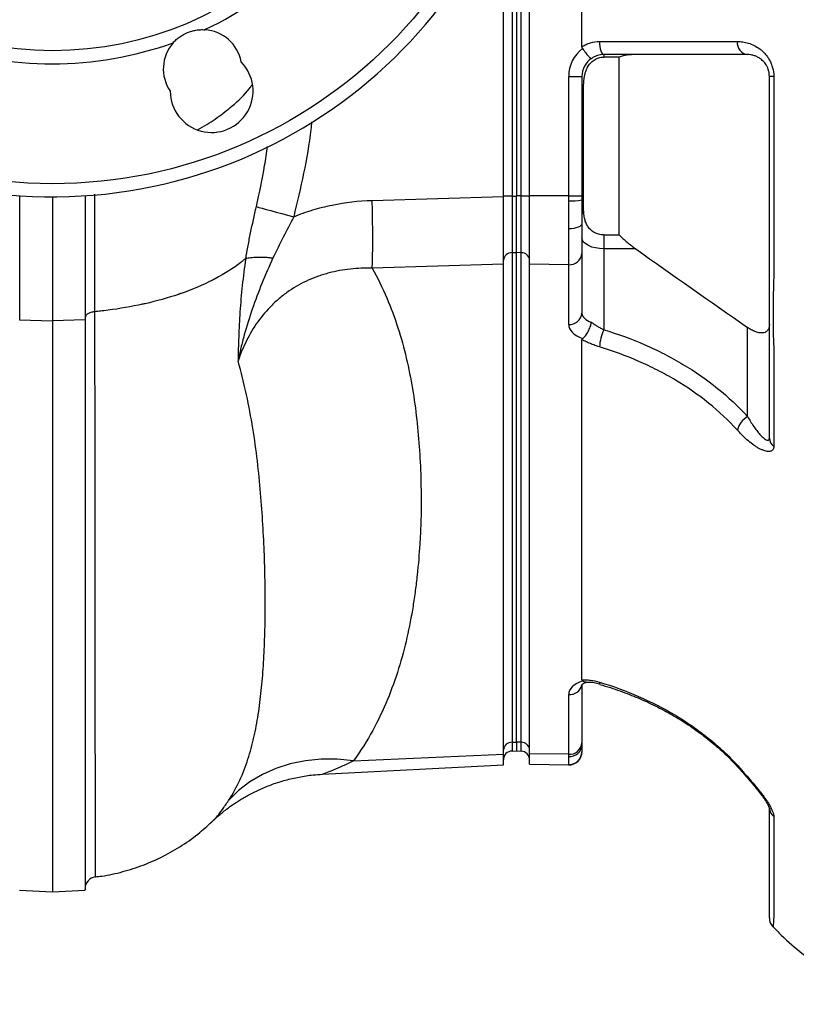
# Model space of a CAD drawing. Header units: millimetres. Extents: x 646 to 9630, y 5452 to 8430.
# Tile 2 of 12: x 1469 to 2360, y 5452 to 6581. Entities that reach past the tile are written whole.
import ezdxf

# ---------------------------------------------------------------- set-up
doc = ezdxf.new("R2010")
doc.units = ezdxf.units.MM
doc.header["$LTSCALE"] = 5

msp = doc.modelspace()

# ---------------------------------------------------------------- linework, layer by layer
at = {"color": 7, "linetype": 'Continuous', "lineweight": 25}
for p, q in [((2114.3, 6550.4), (2114.3, 7330.9)), ((2054.3, 6379.2), (2054.3, 6811.6)), ((2039.3, 6759.4), (2039.3, 6379.2)), ((2024.3, 6378.7), (2024.3, 6720.2)), ((2139.3, 6541.3), (2139.3, 6538.4)), ((2157, 6538.4), (2139.3, 6538.4)), ((2157, 6334.5), (2157, 6538.4)), ((2099.1, 6516.3), (2114.3, 6516.3)), ((2099.1, 6379.2), (2099.1, 6516.3)), ((2114.3, 6516.3), (2114.3, 6379.2)), ((2334.4, 6516.3), (2329.3, 6516.3)), ((2334.4, 6516.3), (2334.4, 6286)), ((2116.3, 6363.3), (2116.3, 6506.1)), ((1469.3, 6379.4), (1469.3, 6237)), ((1506.8, 6378.2), (1506.8, 6236)), ((1544.3, 6379.4), (1544.3, 6237)), ((1873.6, 6374.1), (2024.3, 6378.7)), ((2034.2, 6379.1), (2024.3, 6379.1)), ((2024.3, 6300.8), (2024.3, 6378.7)), ((2034.2, 6379.1), (2039.3, 6379.1)), ((2039.3, 6379.1), (2039.3, 6379.2)), ((2044.7, 6379.2), (2039.3, 6379.2)), ((2044.7, 6379.2), (2054.3, 6379.2)), ((2044.7, 6314.1), (2044.7, 6379.2)), ((2099.1, 6379.2), (2054.3, 6379.2)), ((2054.3, 6301), (2054.3, 6379.2)), ((2099.1, 6373.6), (2099.1, 6379.2)), ((2099.1, 6379.2), (2114.3, 6379.2)), ((2099.1, 6341.5), (2099.1, 6373.6)), ((2114.3, 6379.2), (2114.3, 6374.5)), ((2114.3, 6374.5), (2114.3, 6347.7)), ((2114.3, 6347.7), (2114.3, 6313.3)), ((2099.1, 6300.3), (2099.1, 6341.5)), ((2139.3, 6334.5), (2157, 6334.5)), ((2139.3, 6334.5), (2139.3, 6318.5)), ((2034.2, 6314.2), (2039.3, 6314.3)), ((2034.2, 6314.2), (2034.2, 5752.7)), ((2039.3, 6314.3), (2039.3, 6314.2)), ((2044.7, 6314.1), (2039.3, 6314.2)), ((2039.3, 5752.8), (2039.3, 6314.2)), ((2044.7, 5752.6), (2044.7, 6314.1)), ((2114.3, 6313.3), (2114.3, 6244.8)), ((2139.3, 6318.5), (2139.3, 6225.8)), ((2176, 6318.5), (2139.3, 6318.5)), ((2024.3, 6300.8), (1873.6, 6296.3)), ((2024.3, 5739.1), (2024.3, 6300.8)), ((2099.1, 6300.3), (2054.3, 6301)), ((2054.3, 5739.5), (2054.3, 6301)), ((2099.1, 6231.8), (2099.1, 6300.3)), ((1469.3, 6237), (1506.8, 6236)), ((1544.3, 6237), (1506.8, 6236)), ((2304.3, 6126.3), (2304.3, 6228.4)), ((2114.3, 5824.3), (2114.3, 6214.5)), ((2334.4, 6206.9), (2334.4, 6091.7)), ((2114.3, 5818.4), (2114.3, 5751.9)), ((2135, 5819.6), (2135, 5819.6)), ((2135, 5819.6), (2135, 5819.6)), ((2099.1, 5738.9), (2099.1, 5807.4)), ((2034.2, 5752.7), (2039.3, 5752.8)), ((2044.7, 5752.6), (2039.3, 5752.8)), ((2039.3, 5752.8), (2039.3, 5742.7)), ((2114.3, 5751.9), (2114.3, 5749.7)), ((2114.3, 5749.7), (2114.3, 5742)), ((1852.2, 5731.3), (2024.3, 5739.1)), ((2024.3, 5726.9), (2024.3, 5739.1)), ((2034.2, 5742.6), (2039.3, 5742.7)), ((2039.3, 5742.7), (2044.7, 5742.5)), ((2099.1, 5738.9), (2054.3, 5739.5)), ((2054.3, 5727.5), (2054.3, 5739.5)), ((2099.1, 5736.2), (2099.1, 5738.9)), ((2099.1, 5727.1), (2099.1, 5736.2)), ((2114.3, 5742), (2114.3, 5741.7)), ((1816.9, 5716.1), (2024.3, 5726.9)), ((2054.3, 5727.5), (2099.1, 5726.7)), ((2334.4, 5667.3), (2334.4, 5552.2)), ((1469.3, 5583), (1506.8, 5581)), ((1506.8, 5581), (1544.3, 5583))]:
    msp.add_line(p, q, dxfattribs=at)
at = {"color": 8, "linetype": 'Continuous', "lineweight": 25}
for p, q in [((2044.7, 6379.2), (2044.7, 6776)), ((2034.2, 6744.9), (2034.2, 6379.1)), ((2034.2, 5752.7), (2034.2, 5742.6)), ((2044.7, 5742.5), (2044.7, 5752.6)), ((2099.1, 5726.7), (2099.1, 5727.1))]:
    msp.add_line(p, q, dxfattribs=at)
at = {"color": 7, "linetype": 'Continuous', "lineweight": 25, "flags": 128}
for points in [[(2134.4, 6556.3), (2134.5, 6553.3), (2134.8, 6550.5), (2135.2, 6547.9), (2135.9, 6545.7), (2136.6, 6543.8), (2137.5, 6542.4), (2138.4, 6541.6), (2139.3, 6541.3)], [(1873.6, 6296.3), (1873.9, 6302.8), (1874.2, 6310.6), (1874.3, 6319.4), (1874.3, 6329.2), (1874.3, 6339.7), (1874.2, 6350.9), (1873.9, 6362.4), (1873.6, 6374.1)], [(1740.9, 6366.9), (1743.8, 6366.1), (1747.6, 6365), (1752.2, 6363.7), (1757.5, 6362.3), (1763.5, 6360.6), (1769.9, 6358.9), (1776.7, 6357.1), (1783.7, 6355.3)], [(2114.3, 6347.7), (2114.1, 6346.5), (2113.2, 6345.3), (2111.8, 6344.2), (2109.9, 6343.2), (2107.5, 6342.5), (2104.9, 6341.9), (2102.1, 6341.6), (2099.1, 6341.5)], [(2139.3, 6318.5), (2134.5, 6318.8), (2129.8, 6319.5), (2125.5, 6320.6), (2121.7, 6322.2), (2118.6, 6324.1), (2116.3, 6326.2), (2114.8, 6328.6), (2114.3, 6331)], [(1723.2, 6303), (1723.2, 6303), (1723.2, 6303), (1723.2, 6303), (1723.1, 6303)], [(1852.2, 5731.3), (1833.5, 5733.1), (1815, 5733.1), (1797.1, 5731.3), (1779.7, 5727.8), (1763.3, 5722.6), (1747.8, 5715.7), (1733.5, 5707.2), (1720.5, 5697.2), (1708.9, 5685.8)]]:
    msp.add_lwpolyline(points, dxfattribs=at)
at = {"color": 8, "linetype": 'Continuous', "lineweight": 25, "flags": 128}
for points in [[(1555.3, 6381.1), (1555.3, 6350.7), (1555.3, 6305.7), (1555.3, 6246.4)], [(2292.6, 5726.3), (2292.8, 5725), (2293.3, 5724.2)]]:
    msp.add_lwpolyline(points, dxfattribs=at)
at = {"color": 7, "linetype": 'Continuous', "lineweight": 25}
for radius in [547.5, 395]:
    msp.add_circle((1506.8, 6940.7), radius, dxfattribs=at)
for centre, radius, start, end in [((1506.8, 6940.7), 562.5, 4.673, 355.327), ((1506.8, 6940.7), 410, 295.2502, 334.7498), ((1679.1, 6524.9), 45, 10.2533, 86.577), ((1506.8, 6940.7), 410, 250.2502, 289.7498), ((1679.1, 6524.9), 45, 138.423, 214.7467), ((2306.2, 6554.8), 13.7, 173.9607, 262.2967), ((2139.1, 6516.3), 40, 127.0557, 180), ((1689.6, 6499.5), 47.5, 180.2907, 44.7093), ((2139.3, 6516.3), 25, 124.6624, 180), ((2120.4, 6501.7), 6.01, 132.1771, 177.2068), ((2102.9, 6437.2), 63.6, 266.5353, 280.3339), ((2123.6, 6357.6), 9.27, 141.9498, 178.8711), ((2033.7, 6304.8), 9.38, 87.0889, 175.6889), ((2045, 6304.7), 9.35, 4.2201, 92.0086), ((2100.2, 6314.4), 14.1, 265.2909, 355.5074), ((2100.2, 6245.9), 14.1, 265.2909, 355.5074), ((2200.6, 6200), 66.5, 157.156, 174.7776), ((2317, 6104.4), 25.2, 120.1452, 165.589), ((2341.7, 6101.7), 12.3, 181.0632, 233.7597), ((2033.7, 5743.3), 9.38, 87.0889, 175.6889), ((2045, 5743.3), 9.35, 4.2201, 92.0086), ((2100.2, 5753), 14.1, 265.2909, 355.5074), ((2100.1, 5750.5), 14.3, 266.0811, 356.5796), ((2034.3, 5732.6), 10, 91, 180), ((2044.3, 5732.5), 10, 0, 88), ((2099.4, 5742.1), 15, 268.8703, 359.8634), ((2099.3, 5741.7), 15, 269, 360), ((2341.7, 5677.3), 12.3, 181.0632, 233.7597), ((1557.8, 5584.8), 13.5, 96.998, 179.1804), ((2344.3, 5551.2), 15, 179.9946, 223.4045)]:
    msp.add_arc(centre, radius, start, end, dxfattribs=at)
at = {"color": 8, "linetype": 'Continuous', "lineweight": 25}
for centre, radius, start, end in [((2100.2, 5821.8), 14.4, 265.7519, 346.7551), ((2136.5, 5821.1), 2.14, 164.721, 224.7117)]:
    msp.add_arc(centre, radius, start, end, dxfattribs=at)
at = {"color": 7, "linetype": 'Continuous', "lineweight": 25}
for centre, major_axis, ratio, start_param, end_param in [((2139.3, 6244.2), (25, -0.8), 0.49961, 3.157699, 4.123523), ((2139.1, 6231.2), (40, -0.8), 0.499848, 3.151666, 4.075719), ((2139.1, 5806.8), (40, -0.8), 0.499848, 2.227613, 3.151666)]:
    msp.add_ellipse(centre, major_axis=major_axis, ratio=ratio, start_param=start_param, end_param=end_param, dxfattribs=at)
for points, knots in [([(1645.4, 6554.8), (1646.5, 6556.1), (1647.7, 6557.3), (1650.2, 6559.5), (1651.6, 6560.6), (1655.7, 6563.5), (1658.7, 6565.2), (1663.4, 6567.1), (1665, 6567.7), (1668.3, 6568.6), (1669.9, 6569), (1673.3, 6569.6), (1674.9, 6569.8), (1678.3, 6569.9), (1680, 6569.9), (1681.7, 6569.8)], [0, 0, 0, 0, 0.125, 0.125, 0.25, 0.25, 0.5, 0.5, 0.625, 0.625, 0.75, 0.75, 0.875, 0.875, 1, 1, 1, 1]), ([(2114.3, 6550.4), (2115.9, 6551.4), (2117.5, 6552.2), (2120.7, 6553.7), (2122.4, 6554.3), (2127.5, 6555.8), (2130.9, 6556.3), (2134.4, 6556.3)], [0, 0, 0, 0, 0.25, 0.25, 0.5, 0.5, 1, 1, 1, 1]), ([(2134.4, 6556.3), (2149.9, 6556.3), (2164.8, 6556.3), (2193.7, 6556.3), (2207.6, 6556.3), (2227.6, 6556.3), (2234.2, 6556.3), (2243.8, 6556.3), (2247, 6556.3), (2253.2, 6556.3), (2256.2, 6556.3), (2265.2, 6556.3), (2271.1, 6556.3), (2282.2, 6556.3), (2287.5, 6556.3), (2292.6, 6556.3)], [0, 0, 0, 0, 0.25, 0.25, 0.5, 0.5, 0.625, 0.625, 0.6875, 0.6875, 0.75, 0.75, 0.875, 0.875, 1, 1, 1, 1]), ([(2292.6, 6556.3), (2293.6, 6556.3), (2294.7, 6556.2), (2296.7, 6556.1), (2297.8, 6555.9), (2301, 6555.5), (2303.1, 6555), (2307.5, 6553.7), (2309.7, 6552.8), (2314, 6550.7), (2316.1, 6549.4), (2319.3, 6547), (2320.3, 6546.2), (2322.4, 6544.3), (2323.3, 6543.4), (2325.2, 6541.3), (2326.1, 6540.1), (2327.9, 6537.7), (2328.7, 6536.4), (2330.2, 6533.7), (2330.9, 6532.3), (2332.1, 6529.4), (2332.6, 6527.8), (2333.9, 6523), (2334.4, 6519.7), (2334.4, 6516.3)], [0, 0, 0, 0, 0.0625, 0.0625, 0.125, 0.125, 0.25, 0.25, 0.375, 0.375, 0.5, 0.5, 0.5625, 0.5625, 0.625, 0.625, 0.6875, 0.6875, 0.75, 0.75, 0.8125, 0.8125, 0.875, 0.875, 1, 1, 1, 1]), ([(2115, 6548.2), (2115.6, 6547.4), (2116.1, 6546.6), (2117.3, 6545), (2117.8, 6544.2), (2119, 6542.8), (2119.5, 6542.1), (2120.5, 6540.8), (2121.1, 6540.2), (2122, 6539.2), (2122.4, 6538.7), (2123.2, 6537.9), (2123.6, 6537.6), (2124.2, 6537.1), (2124.5, 6536.9), (2124.8, 6536.8), (2124.9, 6536.8), (2125, 6536.8), (2125.1, 6536.8), (2125.1, 6536.8)], [0, 0, 0, 0, 0.125, 0.125, 0.25, 0.25, 0.375, 0.375, 0.5, 0.5, 0.625, 0.625, 0.75, 0.75, 0.875, 0.875, 0.9375, 0.9375, 1, 1, 1, 1]), ([(2116.3, 6506.1), (2116.3, 6509.6), (2116.6, 6513.1), (2117.6, 6518.4), (2118, 6520.1), (2119.2, 6523.5), (2119.9, 6525.2), (2121.7, 6528.4), (2122.7, 6530), (2125.2, 6532.7), (2126.7, 6534), (2129.9, 6536.1), (2131.6, 6536.9), (2134.5, 6537.8), (2135.4, 6538), (2137.4, 6538.3), (2138.4, 6538.4), (2139.3, 6538.4)], [0, 0, 0, 0, 0.25, 0.25, 0.375, 0.375, 0.5, 0.5, 0.625, 0.625, 0.75, 0.75, 0.875, 0.875, 0.9375, 0.9375, 1, 1, 1, 1]), ([(2139.3, 6541.3), (2136.9, 6541.3), (2134.4, 6540.9), (2130.8, 6539.8), (2129.6, 6539.3), (2127.3, 6538.2), (2126.2, 6537.6), (2125.1, 6536.8)], [0, 0, 0, 0, 0.5, 0.5, 0.75, 0.75, 1, 1, 1, 1]), ([(2304.3, 6541.3), (2293.7, 6541.3), (2282.1, 6541.3), (2266.5, 6541.3), (2263.3, 6541.3), (2256.9, 6541.3), (2253.6, 6541.3), (2243.6, 6541.3), (2236.7, 6541.3), (2215.8, 6541.3), (2201.2, 6541.3), (2171.1, 6541.3), (2155.5, 6541.3), (2139.3, 6541.3)], [0, 0, 0, 0, 0.25, 0.25, 0.3125, 0.3125, 0.375, 0.375, 0.5, 0.5, 0.75, 0.75, 1, 1, 1, 1]), ([(2176, 6541.3), (2172.7, 6541.3), (2169.4, 6541), (2163.1, 6540.1), (2160, 6539.4), (2157, 6538.4)], [0, 0, 0, 0, 0.5, 0.5, 1, 1, 1, 1]), ([(2329.3, 6516.3), (2329.3, 6517.6), (2329.2, 6518.8), (2328.9, 6521.3), (2328.6, 6522.5), (2327.9, 6524.7), (2327.5, 6525.8), (2326.6, 6527.7), (2326.1, 6528.7), (2324.5, 6531.2), (2323.4, 6532.6), (2321.6, 6534.4), (2320.9, 6535), (2319.7, 6536), (2319.1, 6536.5), (2317.3, 6537.7), (2316, 6538.4), (2313.6, 6539.5), (2312.4, 6540), (2310, 6540.6), (2308.8, 6540.9), (2306.6, 6541.2), (2305.5, 6541.3), (2304.3, 6541.3)], [0, 0, 0, 0, 0.0625, 0.0625, 0.125, 0.125, 0.1875, 0.1875, 0.25, 0.25, 0.375, 0.375, 0.4375, 0.4375, 0.5, 0.5, 0.625, 0.625, 0.75, 0.75, 0.875, 0.875, 1, 1, 1, 1]), ([(2329.3, 6101.4), (2329.3, 6124.2), (2329.3, 6158.3), (2329.3, 6195.3), (2329.3, 6209.5), (2329.3, 6213.8), (2329.3, 6215.2), (2329.3, 6218.1), (2329.3, 6219.6), (2329.3, 6223), (2329.3, 6224.8), (2329.3, 6228.6), (2329.3, 6230.7), (2329.3, 6234.9), (2329.3, 6237.1), (2329.3, 6241.8), (2329.3, 6244.2), (2329.3, 6251.6), (2329.3, 6256.8), (2329.3, 6264.9), (2329.3, 6267.7), (2329.3, 6273.3), (2329.3, 6276.1), (2329.3, 6280.3), (2329.3, 6281.7), (2329.3, 6284.5), (2329.3, 6285.9), (2329.3, 6290.2), (2329.3, 6298.6), (2329.3, 6329.7), (2329.3, 6403.2), (2329.3, 6471), (2329.3, 6516.3)], [0, 0, 0, 0, 0.25, 0.375, 0.40625, 0.40625, 0.421875, 0.421875, 0.4375, 0.4375, 0.453125, 0.453125, 0.46875, 0.46875, 0.484375, 0.484375, 0.5, 0.5, 0.53125, 0.53125, 0.546875, 0.546875, 0.5625, 0.5625, 0.570313, 0.570313, 0.578125, 0.578125, 0.59375, 0.625, 0.75, 1, 1, 1, 1]), ([(1673.2, 6455), (1674.2, 6455.5), (1682.5, 6459.7), (1696, 6468.7), (1715.4, 6483.8), (1728.8, 6496.4), (1734.8, 6505.1), (1735.8, 6506.4)], [0, 0, 0, 0, 0.036523, 0.308341, 0.567995, 0.933518, 1, 1, 1, 1]), ([(1783.7, 6355.3), (1787.2, 6356.8), (1790.9, 6358.2), (1798.2, 6360.8), (1801.8, 6362), (1812.9, 6365.3), (1820.3, 6367.2), (1842.8, 6371.9), (1858.1, 6373.6), (1873.6, 6374.1)], [0, 0, 0, 0, 0.125, 0.125, 0.25, 0.25, 0.5, 0.5, 1, 1, 1, 1]), ([(2034.2, 6379.1), (2034.2, 6378.7), (2034.2, 6378.3), (2034.2, 6377.5), (2034.2, 6376.2), (2034.2, 6375), (2034.2, 6372.6), (2034.2, 6371), (2034.2, 6366.1), (2034.2, 6362.9), (2034.2, 6358.2), (2034.2, 6356.7), (2034.2, 6353.6), (2034.2, 6352), (2034.2, 6347.5), (2034.2, 6344.5), (2034.2, 6338.9), (2034.2, 6336.2), (2034.2, 6331), (2034.2, 6328.5), (2034.2, 6323.9), (2034.2, 6321.7), (2034.2, 6317.7), (2034.2, 6315.8), (2034.2, 6314.2)], [0, 0, 0, 0, 0.015625, 0.015625, 0.03125, 0.0625, 0.0625, 0.125, 0.125, 0.25, 0.25, 0.3125, 0.3125, 0.375, 0.375, 0.5, 0.5, 0.625, 0.625, 0.75, 0.75, 0.875, 0.875, 1, 1, 1, 1]), ([(1728.7, 6307.5), (1728.9, 6308.7), (1729.1, 6309.9), (1729.5, 6312.3), (1730.2, 6316), (1730.9, 6319.7), (1732.3, 6327.1), (1733.2, 6332), (1736.3, 6346.8), (1738.5, 6356.8), (1740.9, 6366.9)], [0, 0, 0, 0, 0.0625, 0.0625, 0.125, 0.25, 0.25, 0.5, 0.5, 1, 1, 1, 1]), ([(2039.3, 6326), (2039.3, 6330.7), (2039.3, 6336), (2039.3, 6347.4), (2039.3, 6353.6), (2039.3, 6359.9)], [2.8774746, 2.8774746, 2.8774746, 2.8774746, 3.1415926, 3.1415926, 3.4057107, 3.4057107, 3.4057107, 3.4057107]), ([(2139.3, 6334.5), (2137.4, 6334.5), (2135.4, 6334.8), (2132.6, 6335.5), (2131.7, 6335.8), (2130, 6336.6), (2129.1, 6337), (2127.5, 6337.9), (2126.7, 6338.4), (2125.3, 6339.5), (2124.6, 6340.1), (2123.4, 6341.3), (2122.8, 6341.9), (2121.7, 6343.3), (2121.2, 6344), (2119.9, 6346.1), (2119.2, 6347.5), (2118, 6350.6), (2117.6, 6352.2), (2116.6, 6356.9), (2116.3, 6360.1), (2116.3, 6363.3)], [0, 0, 0, 0, 0.125, 0.125, 0.1875, 0.1875, 0.25, 0.25, 0.3125, 0.3125, 0.375, 0.375, 0.4375, 0.4375, 0.5, 0.5, 0.625, 0.625, 0.75, 0.75, 1, 1, 1, 1]), ([(1783.7, 6355.3), (1779.6, 6347.4), (1775.6, 6339.6), (1767.6, 6323.9), (1763.7, 6316), (1759.9, 6308.1)], [0, 0, 0, 0, 0.5, 0.5, 1, 1, 1, 1]), ([(2157, 6334.5), (2160, 6331.5), (2163.1, 6328.7), (2169.4, 6323.4), (2172.7, 6320.9), (2176, 6318.5)], [0, 0, 0, 0, 0.5, 0.5, 1, 1, 1, 1]), ([(1759.9, 6308.1), (1755.4, 6298.3), (1751.2, 6288.6), (1743.3, 6269.1), (1739.6, 6259.3), (1732.8, 6239.6), (1729.7, 6229.8), (1725.6, 6214.9), (1724.3, 6209.9), (1722.5, 6202.5), (1722, 6200), (1720.9, 6195), (1720.4, 6192.5), (1719.9, 6190)], [0, 0, 0, 0, 0.25, 0.25, 0.5, 0.5, 0.75, 0.75, 0.875, 0.875, 0.9375, 0.9375, 1, 1, 1, 1]), ([(1728.8, 6307.5), (1727.1, 6296.9), (1725.8, 6286.5), (1723.6, 6266.1), (1722.7, 6256.1), (1721.7, 6241.4), (1721.4, 6236.6), (1720.9, 6227), (1720.7, 6222.3), (1720.4, 6212.9), (1720.2, 6208.3), (1720.1, 6201.4), (1720, 6199.1), (1720, 6195.7), (1719.9, 6194.5), (1719.9, 6192.3), (1719.9, 6191.1), (1719.9, 6190)], [0, 0, 0, 0, 0.25, 0.25, 0.5, 0.5, 0.625, 0.625, 0.75, 0.75, 0.875, 0.875, 0.9375, 0.9375, 0.96875, 0.96875, 1, 1, 1, 1]), ([(1725.8, 6305.1), (1725.3, 6304.7), (1724.8, 6304.3), (1723.9, 6303.6), (1723.6, 6303.3), (1723.2, 6303)], [0.27361474, 0.27361474, 0.27361474, 0.27361474, 0.275, 0.275, 0.27602419, 0.27602419, 0.27602419, 0.27602419]), ([(1728.8, 6307.5), (1730.4, 6308), (1732.3, 6308.3), (1735.6, 6308.7), (1736.8, 6308.8), (1739.2, 6309), (1740.5, 6309.1), (1744.5, 6309.1), (1747.4, 6309.1), (1751.9, 6308.9), (1753.5, 6308.7), (1756.7, 6308.5), (1758.3, 6308.3), (1759.9, 6308.1)], [0, 0, 0, 0, 0.25, 0.25, 0.375, 0.375, 0.5, 0.5, 0.75, 0.75, 0.875, 0.875, 1, 1, 1, 1]), ([(1873.6, 6296.3), (1865.2, 6296.5), (1856.9, 6296.2), (1840.4, 6294.5), (1832.3, 6293), (1822.2, 6290.3), (1820.1, 6289.8), (1816.1, 6288.5), (1814.1, 6287.9), (1808.1, 6285.8), (1804.2, 6284.2), (1792.7, 6279), (1785.4, 6275), (1774.9, 6267.8), (1771.5, 6265.2), (1764.9, 6259.8), (1761.8, 6257), (1752.8, 6248), (1747.4, 6241.7), (1737.7, 6228.1), (1733.4, 6220.9), (1725.8, 6205.7), (1722.6, 6198), (1719.9, 6190)], [0, 0, 0, 0, 0.125, 0.125, 0.25, 0.25, 0.28125, 0.28125, 0.3125, 0.3125, 0.375, 0.375, 0.5, 0.5, 0.5625, 0.5625, 0.625, 0.625, 0.75, 0.75, 0.875, 0.875, 1, 1, 1, 1]), ([(1873.6, 6296.3), (1879.9, 6285.1), (1885.5, 6273.8), (1895.2, 6251), (1899.5, 6239.6), (1906.9, 6216.5), (1910.1, 6204.9), (1915.6, 6181.6), (1917.9, 6169.9), (1921.9, 6146.4), (1923.5, 6134.6), (1926.2, 6110.9), (1927.2, 6099.1), (1928.8, 6075.4), (1929.3, 6063.5), (1929.7, 6045.7), (1929.8, 6039.8), (1929.9, 6027.9), (1929.9, 6021.9), (1929.7, 6010.1), (1929.5, 6004.1), (1929, 5992.2), (1928.7, 5986.2), (1927.6, 5968.4), (1926.6, 5956.4), (1924.7, 5938.5), (1924, 5932.6), (1922.4, 5920.6), (1921.5, 5914.6), (1918.6, 5896.7), (1916.3, 5884.7), (1910.9, 5860.9), (1907.7, 5849), (1900.3, 5825.3), (1896.1, 5813.4), (1886.3, 5789.8), (1880.7, 5778.1), (1867.9, 5754.6), (1860.6, 5742.9), (1852.2, 5731.3)], [0, 0, 0, 0, 0.0625, 0.0625, 0.125, 0.125, 0.1875, 0.1875, 0.25, 0.25, 0.3125, 0.3125, 0.375, 0.375, 0.4375, 0.4375, 0.46875, 0.46875, 0.5, 0.5, 0.53125, 0.53125, 0.5625, 0.5625, 0.625, 0.625, 0.65625, 0.65625, 0.6875, 0.6875, 0.75, 0.75, 0.8125, 0.8125, 0.875, 0.875, 0.9375, 0.9375, 1, 1, 1, 1]), ([(1692.9, 6283.9), (1692.8, 6283.8), (1692.6, 6283.7), (1692.2, 6283.5), (1692, 6283.4), (1691.8, 6283.2)], [0.2996651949, 0.2996651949, 0.2996651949, 0.2996651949, 0.3, 0.3, 0.300480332, 0.300480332, 0.300480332, 0.300480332]), ([(2334.4, 6286), (2334.3, 6285), (2334.3, 6284), (2334.2, 6282), (2334.2, 6281), (2334.1, 6278.1), (2334.1, 6276.1), (2333.9, 6270.2), (2333.8, 6266.4), (2333.6, 6254.9), (2333.6, 6247.6), (2333.6, 6237.3), (2333.6, 6234), (2333.6, 6227.6), (2333.7, 6224.6), (2333.8, 6219), (2333.9, 6216.3), (2334.1, 6212.5), (2334.1, 6211.3), (2334.2, 6209.6), (2334.2, 6209), (2334.3, 6207.9), (2334.3, 6207.4), (2334.4, 6206.9)], [0, 0, 0, 0, 0.03125, 0.03125, 0.0625, 0.0625, 0.125, 0.125, 0.25, 0.25, 0.5, 0.5, 0.625, 0.625, 0.75, 0.75, 0.875, 0.875, 0.9375, 0.9375, 0.96875, 0.96875, 1, 1, 1, 1]), ([(1653.2, 6266.9), (1653.2, 6266.9), (1653.2, 6266.9), (1653, 6266.8), (1652.8, 6266.8), (1652.7, 6266.7)], [0.3249324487, 0.3249324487, 0.3249324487, 0.3249324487, 0.325, 0.325, 0.3252473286, 0.3252473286, 0.3252473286, 0.3252473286]), ([(1613.4, 6255.6), (1611.9, 6255.3), (1610.4, 6255), (1607.8, 6254.4), (1606.8, 6254.2), (1605.7, 6254)], [0.347514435, 0.347514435, 0.347514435, 0.347514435, 0.35, 0.35, 0.351721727, 0.351721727, 0.351721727, 0.351721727]), ([(1555.3, 6246.4), (1553.8, 6246.2), (1552.3, 6246), (1549.6, 6245.1), (1548.4, 6244.6), (1546.5, 6243.3), (1545.7, 6242.6), (1544.6, 6241), (1544.3, 6240.2), (1544.3, 6239.4)], [0, 0, 0, 0, 0.25, 0.25, 0.5, 0.5, 0.75, 0.75, 1, 1, 1, 1]), ([(1565.6, 6247.5), (1564.6, 6247.4), (1563.6, 6247.3), (1560.1, 6246.9), (1557.7, 6246.6), (1555.3, 6246.4)], [0.373386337, 0.373386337, 0.373386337, 0.373386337, 0.375, 0.375, 0.378907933, 0.378907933, 0.378907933, 0.378907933]), ([(1506.8, 6236), (1506.8, 6223.3), (1506.8, 6197.8), (1506.8, 6148.3), (1506.8, 6088.4), (1506.8, 6019.7), (1506.8, 5954.7), (1506.8, 5901.7), (1506.8, 5859.5), (1506.8, 5826.5), (1506.8, 5795.3), (1506.8, 5765.7), (1506.8, 5738), (1506.8, 5712.4), (1506.8, 5689), (1506.8, 5667.9), (1506.8, 5649.2), (1506.8, 5632.7), (1506.8, 5618.5), (1506.8, 5606.4), (1506.8, 5596.5), (1506.8, 5588.9), (1506.8, 5583.8), (1506.8, 5581.2), (1506.8, 5581.3), (1506.8, 5581.3)], [0, 0, 0, 0, 0.032186, 0.064396, 0.128799, 0.193466, 0.258965, 0.324749, 0.364525, 0.404301, 0.444334, 0.484366, 0.525266, 0.566167, 0.607386, 0.648605, 0.688697, 0.728789, 0.769149, 0.80951, 0.850715, 0.89192, 0.933418, 0.974915, 1, 1, 1, 1]), ([(1544.3, 6237), (1544.3, 6224.3), (1544.3, 6199), (1544.3, 6149.1), (1544.3, 6088.8), (1544.3, 6020), (1544.3, 5955.2), (1544.3, 5894.9), (1544.3, 5839.4), (1544.3, 5788.9), (1544.3, 5743.4), (1544.3, 5703.2), (1544.3, 5668.6), (1544.3, 5639.8), (1544.3, 5616.6), (1544.3, 5599.2), (1544.3, 5588), (1544.3, 5582.8), (1544.3, 5583.5), (1544.3, 5583.7)], [0, 0, 0, 0, 0.03225, 0.064495, 0.129617, 0.194876, 0.260133, 0.325251, 0.389885, 0.454737, 0.519659, 0.584501, 0.649128, 0.714244, 0.779574, 0.844977, 0.910306, 0.975421, 1, 1, 1, 1]), ([(2115, 6215.6), (2115.6, 6216), (2116.1, 6216.5), (2117.3, 6217.6), (2117.8, 6218.2), (2119, 6219.6), (2119.5, 6220.3), (2120.5, 6221.9), (2121.1, 6222.8), (2122, 6224.5), (2122.4, 6225.4), (2123.2, 6227.2), (2123.6, 6228.1), (2124.2, 6229.9), (2124.5, 6230.8), (2124.8, 6232.1), (2124.9, 6232.6), (2125, 6233.4), (2125.1, 6233.8), (2125.1, 6234.3)], [0, 0, 0, 0, 0.125, 0.125, 0.25, 0.25, 0.375, 0.375, 0.5, 0.5, 0.625, 0.625, 0.75, 0.75, 0.875, 0.875, 0.9375, 0.9375, 1, 1, 1, 1]), ([(2125.1, 6234.3), (2126.2, 6233.5), (2127.3, 6232.7), (2129.6, 6231.2), (2130.8, 6230.4), (2133.2, 6229), (2134.4, 6228.3), (2136.9, 6227), (2138.1, 6226.4), (2139.3, 6225.8)], [0, 0, 0, 0, 0.25, 0.25, 0.5, 0.5, 0.75, 0.75, 1, 1, 1, 1]), ([(2139.3, 6225.8), (2155.5, 6220.9), (2171.2, 6215.2), (2193.9, 6205.3), (2201.4, 6201.8), (2216, 6194.2), (2223.2, 6190.2), (2244.3, 6177.7), (2257.5, 6168.5), (2282.2, 6148.6), (2293.7, 6137.9), (2304.3, 6126.3)], [0, 0, 0, 0, 0.25, 0.25, 0.375, 0.375, 0.5, 0.5, 0.75, 0.75, 1, 1, 1, 1]), ([(2329.3, 6231.8), (2329.3, 6231.1), (2329.3, 6230.4), (2329.1, 6229.1), (2329, 6228.5), (2328.5, 6226.7), (2327.9, 6225.6), (2326.8, 6224.4), (2326.4, 6224), (2325.5, 6223.3), (2325, 6223), (2323.5, 6222.3), (2322.3, 6222.1), (2319.8, 6222), (2318.4, 6222.1), (2316.4, 6222.5), (2315.7, 6222.7), (2314.3, 6223.2), (2313.5, 6223.4), (2311.4, 6224.3), (2310, 6224.9), (2307.1, 6226.5), (2305.7, 6227.4), (2304.3, 6228.4)], [0, 0, 0, 0, 0.0625, 0.0625, 0.125, 0.125, 0.25, 0.25, 0.3125, 0.3125, 0.375, 0.375, 0.5, 0.5, 0.625, 0.625, 0.6875, 0.6875, 0.75, 0.75, 0.875, 0.875, 1, 1, 1, 1]), ([(2134.4, 6206), (2132.7, 6206.6), (2130.9, 6207.2), (2127.4, 6208.4), (2125.7, 6209.1), (2122.3, 6210.5), (2120.7, 6211.2), (2117.4, 6212.8), (2115.9, 6213.6), (2114.3, 6214.5)], [0, 0, 0, 0, 0.25, 0.25, 0.5, 0.5, 0.75, 0.75, 1, 1, 1, 1]), ([(2292.6, 6110.7), (2282.4, 6121.8), (2271.4, 6132.1), (2247.7, 6151.2), (2235.1, 6159.9), (2215, 6171.9), (2208, 6175.7), (2194, 6182.9), (2186.8, 6186.3), (2164.9, 6195.9), (2149.9, 6201.4), (2134.4, 6206)], [0, 0, 0, 0, 0.25, 0.25, 0.5, 0.5, 0.625, 0.625, 0.75, 0.75, 1, 1, 1, 1]), ([(1708.9, 5685.8), (1714, 5693.4), (1718.2, 5701.2), (1725.4, 5717), (1728.5, 5725), (1733.8, 5741.4), (1736.1, 5749.8), (1740, 5766.9), (1741.6, 5775.6), (1744.4, 5793.5), (1745.5, 5802.7), (1747.5, 5821.3), (1748.2, 5830.9), (1749.5, 5850.3), (1750, 5860.3), (1750.7, 5880.6), (1750.9, 5890.9), (1751, 5906.7), (1751, 5912.1), (1751, 5922.9), (1750.9, 5928.4), (1750.7, 5944.9), (1750.4, 5956.1), (1749.6, 5979), (1749, 5990.6), (1747.6, 6014.2), (1746.8, 6026.2), (1743.7, 6062.7), (1740.8, 6087.6), (1734.7, 6125.5), (1732.3, 6138.3), (1726.8, 6164), (1723.6, 6177), (1719.9, 6190)], [0, 0, 0, 0, 0.0625, 0.0625, 0.125, 0.125, 0.1875, 0.1875, 0.25, 0.25, 0.3125, 0.3125, 0.375, 0.375, 0.4375, 0.4375, 0.5, 0.5, 0.53125, 0.53125, 0.5625, 0.5625, 0.625, 0.625, 0.6875, 0.6875, 0.75, 0.75, 0.875, 0.875, 0.9375, 0.9375, 1, 1, 1, 1]), ([(2304.3, 6126.3), (2305.5, 6124.3), (2306.6, 6122.3), (2308.8, 6118.6), (2310, 6116.8), (2312.4, 6113.3), (2313.6, 6111.6), (2316, 6108.5), (2317.2, 6107), (2319.7, 6104.2), (2320.9, 6103), (2322.7, 6101.5), (2323.3, 6101), (2324.5, 6100.2), (2325, 6099.9), (2326.1, 6099.3), (2326.6, 6099.2), (2327.5, 6099), (2327.9, 6099), (2328.4, 6099.2), (2328.6, 6099.3), (2328.8, 6099.5), (2329, 6099.7), (2329.2, 6100.3), (2329.3, 6100.8), (2329.3, 6101.4)], [0, 0, 0, 0, 0.125, 0.125, 0.25, 0.25, 0.375, 0.375, 0.5, 0.5, 0.625, 0.625, 0.6875, 0.6875, 0.75, 0.75, 0.8125, 0.8125, 0.875, 0.875, 0.90625, 0.90625, 0.9375, 0.9375, 1, 1, 1, 1]), ([(2334.4, 6091.7), (2334.4, 6090.9), (2334.3, 6090.1), (2333.8, 6088.8), (2333.5, 6088.2), (2332.6, 6087.3), (2332.1, 6086.9), (2330.9, 6086.4), (2330.2, 6086.2), (2327.9, 6086), (2326.1, 6086.3), (2323.3, 6087.1), (2322.3, 6087.4), (2320.3, 6088.3), (2319.2, 6088.8), (2317.1, 6089.8), (2316.1, 6090.4), (2313.9, 6091.7), (2312.8, 6092.4), (2309.5, 6094.7), (2307.4, 6096.4), (2303.1, 6100), (2300.9, 6102), (2297.8, 6105.1), (2296.7, 6106.2), (2294.7, 6108.4), (2293.6, 6109.5), (2292.6, 6110.7)], [0, 0, 0, 0, 0.0625, 0.0625, 0.125, 0.125, 0.1875, 0.1875, 0.25, 0.25, 0.375, 0.375, 0.4375, 0.4375, 0.5, 0.5, 0.5625, 0.5625, 0.625, 0.625, 0.75, 0.75, 0.875, 0.875, 0.9375, 0.9375, 1, 1, 1, 1]), ([(2113.9, 5818.4), (2113.9, 5818.4), (2113.9, 5818.4), (2115.2, 5819.6), (2117.3, 5820.8), (2119.1, 5821.5), (2119.7, 5821.7)], [0, 0, 0, 0, 0.215264, 0.537479, 0.861131, 1, 1, 1, 1]), ([(2114.3, 5824.3), (2115.9, 5824.4), (2117.5, 5824.4), (2120.7, 5824.3), (2122.4, 5824.1), (2127.5, 5823.5), (2130.9, 5822.7), (2134.4, 5821.6)], [0, 0, 0, 0, 0.25, 0.25, 0.5, 0.5, 1, 1, 1, 1]), ([(2115, 5823.1), (2116, 5822.5), (2117.4, 5821.6), (2118.7, 5821.9), (2119.1, 5821.9)], [0, 0, 0, 0, 0.6997295, 1, 1, 1, 1]), ([(2119.1, 5821.7), (2120.2, 5821.7), (2122.9, 5821.9), (2128.2, 5821.3), (2132.5, 5820.3), (2134.8, 5819.6), (2135, 5819.5)], [0, 0, 0, 0, 0.257157, 0.605664, 0.961777, 1, 1, 1, 1]), ([(2134.4, 5821.6), (2149.9, 5817), (2164.8, 5811.5), (2193.7, 5798.9), (2207.6, 5791.9), (2227.6, 5780), (2234.2, 5775.8), (2243.8, 5769.1), (2247, 5766.9), (2253.2, 5762.3), (2256.2, 5759.9), (2265.2, 5752.7), (2271.1, 5747.6), (2282.2, 5737.3), (2287.5, 5731.9), (2292.6, 5726.3)], [0, 0, 0, 0, 0.25, 0.25, 0.5, 0.5, 0.625, 0.625, 0.6875, 0.6875, 0.75, 0.75, 0.875, 0.875, 1, 1, 1, 1]), ([(2134.8, 5819), (2138.9, 5817.8), (2150.4, 5814.4), (2168.4, 5807.8), (2188.9, 5799.3), (2208.3, 5789.6), (2227.4, 5778.6), (2245.6, 5766.6), (2262.8, 5753.3), (2278.9, 5739.4), (2288.4, 5729.2), (2293.4, 5724.3), (2293.4, 5724.2)], [0, 0, 0, 0, 0.066199, 0.186882, 0.298131, 0.415673, 0.529821, 0.649421, 0.767556, 0.883768, 0.99983, 1, 1, 1, 1]), ([(2292.6, 5726.3), (2293.6, 5725.2), (2294.7, 5724), (2296.7, 5721.6), (2297.8, 5720.4), (2301, 5716.8), (2303.1, 5714.3), (2307.5, 5709.3), (2309.7, 5706.8), (2314, 5701.6), (2316.1, 5699), (2319.3, 5695.1), (2320.3, 5693.8), (2322.4, 5691.1), (2323.3, 5689.8), (2325.2, 5687.1), (2326.1, 5685.8), (2327.9, 5683.2), (2328.7, 5681.9), (2330.2, 5679.3), (2330.9, 5678.1), (2332.1, 5675.6), (2332.6, 5674.5), (2333.9, 5671), (2334.4, 5669), (2334.4, 5667.3)], [0, 0, 0, 0, 0.0625, 0.0625, 0.125, 0.125, 0.25, 0.25, 0.375, 0.375, 0.5, 0.5, 0.5625, 0.5625, 0.625, 0.625, 0.6875, 0.6875, 0.75, 0.75, 0.8125, 0.8125, 0.875, 0.875, 1, 1, 1, 1]), ([(1691.8, 5663.2), (1692.5, 5663.9), (1693.9, 5665.2), (1697.2, 5668.2), (1701.5, 5671.9), (1706.9, 5676.2), (1713.8, 5681.2), (1722.6, 5686.9), (1733.3, 5693.1), (1745.8, 5699.2), (1759.6, 5704.8), (1774.4, 5709.5), (1789.9, 5713), (1804.2, 5715.3), (1813.2, 5715.7), (1816.9, 5715.9)], [0, 0, 0, 0, 0.046416, 0.095289, 0.144353, 0.197147, 0.257711, 0.329724, 0.414545, 0.509089, 0.609195, 0.712827, 0.818898, 0.926521, 1, 1, 1, 1]), ([(2293.3, 5724.2), (2294.5, 5722.8), (2298, 5719.1), (2303.6, 5712.5), (2309.9, 5705.2), (2315.5, 5698.4), (2320.2, 5692.3), (2324, 5687), (2326.7, 5682.7), (2328.4, 5679.3), (2329.2, 5677.3), (2329.4, 5676.4), (2329.4, 5676.6), (2329.4, 5676.6)], [0, 0, 0, 0, 0.0876101, 0.242952, 0.3866342, 0.513381, 0.6243576, 0.7219083, 0.8056262, 0.8771719, 0.9401378, 0.9958704, 1, 1, 1, 1]), ([(2329.3, 5551.5), (2329.3, 5551.4), (2329.3, 5551.3), (2329.3, 5553.8), (2329.3, 5559.5), (2329.3, 5576), (2329.3, 5614.3), (2329.3, 5650.7), (2329.3, 5677)], [0, 0, 0, 0, 0.02478, 0.075457, 0.137502, 0.201318, 0.422171, 1, 1, 1, 1]), ([(1556.1, 5598.4), (1558.6, 5598.7), (1569.2, 5599.7), (1587.7, 5604), (1611.4, 5611.5), (1634.3, 5621.7), (1656, 5634.2), (1675.3, 5648), (1686.5, 5658.5), (1691.7, 5663.3)], [0, 0, 0, 0, 0.048468, 0.208801, 0.371291, 0.535038, 0.699072, 0.862441, 1, 1, 1, 1]), ([(2333.7, 5541.1), (2336.7, 5537.9), (2347.3, 5526.6), (2368.6, 5508.6), (2394.8, 5489.8), (2421.2, 5474.5), (2446.7, 5462.2), (2464.9, 5455.6), (2474.3, 5452.2)], [0, 0, 0, 0, 0.079356, 0.276968, 0.495748, 0.653709, 0.821657, 1, 1, 1, 1])]:
    msp.add_open_spline(points, degree=3, knots=knots, dxfattribs=at)
for points in [[(2115, 6548.2), (2114.5, 6548.8), (2114.3, 6549.6), (2114.3, 6550.4)], [(2039.3, 6369.4), (2039.3, 6372.6), (2039.3, 6375.9), (2039.3, 6379.1)], [(2039.3, 6359.9), (2039.3, 6363), (2039.3, 6366.2), (2039.3, 6369.4)], [(2039.3, 6319.7), (2039.3, 6321.7), (2039.3, 6323.8), (2039.3, 6326)], [(2039.3, 6314.3), (2039.3, 6315.9), (2039.3, 6317.7), (2039.3, 6319.7)], [(2176, 6318.5), (2218.6, 6288.3), (2261.4, 6258.3), (2304.3, 6228.4)], [(1723.1, 6303), (1714.5, 6296.3), (1704.5, 6289.9), (1693.4, 6284.1)], [(1725.9, 6305.2), (1725.9, 6305.2), (1725.9, 6305.1), (1725.8, 6305.1)], [(1728.7, 6307.5), (1727.8, 6306.7), (1726.8, 6305.9), (1725.9, 6305.2)], [(1728.8, 6307.5), (1728.7, 6307.5), (1728.7, 6307.5), (1728.7, 6307.5)], [(1690.6, 6282.7), (1679.5, 6277), (1667.3, 6271.8), (1654.4, 6267.3)], [(1691.1, 6282.9), (1691, 6282.8), (1690.8, 6282.8), (1690.6, 6282.7)], [(1691.8, 6283.2), (1691.5, 6283.1), (1691.3, 6283), (1691.1, 6282.9)], [(1693.4, 6284.1), (1693.2, 6284), (1693.1, 6283.9), (1692.9, 6283.9)], [(1652.7, 6266.7), (1652.5, 6266.7), (1652.3, 6266.6), (1652.1, 6266.5)], [(1654.4, 6267.3), (1654, 6267.2), (1653.6, 6267.1), (1653.2, 6266.9)], [(1651.5, 6266.3), (1639.3, 6262.2), (1626.5, 6258.6), (1613.4, 6255.6)], [(1651.8, 6266.4), (1651.7, 6266.4), (1651.6, 6266.4), (1651.5, 6266.3)], [(1652.1, 6266.5), (1652, 6266.5), (1651.9, 6266.5), (1651.8, 6266.4)], [(1565.8, 6247.5), (1565.7, 6247.5), (1565.6, 6247.5), (1565.6, 6247.5)], [(1605.7, 6254), (1592.5, 6251.2), (1579.1, 6249.1), (1565.8, 6247.5)], [(2114.3, 6214.5), (2114.3, 6214.9), (2114.5, 6215.3), (2115, 6215.6)], [(2115, 5823.1), (2114.5, 5823.5), (2114.3, 5823.9), (2114.3, 5824.3)]]:
    msp.add_open_spline(points, degree=3, dxfattribs=at)
at = {"color": 8, "linetype": 'Continuous', "lineweight": 25}
for points, knots in [([(1804.1, 6464.1), (1803.9, 6461.2), (1802, 6441.5), (1795.4, 6405), (1787.6, 6371.9), (1783.7, 6355.3)], [0, 0, 0, 0, 0.0775295, 0.5379418, 1, 1, 1, 1]), ([(1740.9, 6366.9), (1744.3, 6382.6), (1749.3, 6405.5), (1752.5, 6428.6), (1753.5, 6435.9)], [0, 0, 0, 0, 0.68728, 1, 1, 1, 1]), ([(1555.3, 6246.4), (1555.3, 6229.5), (1555.3, 6195.7), (1555.4, 6146.5), (1555.4, 6098.8), (1555.4, 6052.3), (1555.5, 6007.3), (1555.5, 5963.7), (1555.5, 5922.1), (1555.6, 5883), (1555.6, 5846.6), (1555.6, 5812.7), (1555.7, 5780.8), (1555.7, 5751.1), (1555.8, 5723.9), (1555.8, 5699.1), (1555.8, 5676.7), (1555.9, 5657.8), (1555.9, 5642), (1556, 5629.1), (1556, 5618.3), (1556, 5609.7), (1556.1, 5603.4), (1556.1, 5599.5), (1556.1, 5597.9), (1556.1, 5598.3), (1556.2, 5598.3)], [0, 0, 0, 0, 0.043378, 0.086749, 0.130425, 0.174101, 0.21878, 0.26346, 0.308508, 0.353556, 0.396924, 0.440292, 0.484006, 0.527713, 0.572597, 0.617484, 0.662753, 0.708022, 0.748004, 0.787986, 0.828235, 0.868485, 0.90958, 0.950675, 0.992064, 1, 1, 1, 1]), ([(1852.2, 5731.3), (1848.1, 5729.3), (1839.8, 5725.3), (1828.4, 5720.3), (1820.6, 5717.3), (1816.8, 5715.9), (1816.9, 5716.2), (1816.9, 5716.2)], [0, 0, 0, 0, 0.25884, 0.521848, 0.78484, 0.95327, 1, 1, 1, 1]), ([(1691.7, 5663.2), (1691.9, 5663.3), (1692.7, 5664), (1696.1, 5668), (1701.7, 5675.1), (1706.5, 5682.2), (1708.9, 5685.8)], [0, 0, 0, 0, 0.060055, 0.381684, 0.689343, 1, 1, 1, 1]), ([(2334.4, 5552.2), (2334.4, 5552.2), (2334.1, 5548.4), (2333.8, 5543.8), (2333.6, 5540.9), (2333.6, 5541), (2333.6, 5541.1)], [0, 0, 0, 0, 0.000006, 0.50368, 0.822838, 1, 1, 1, 1])]:
    msp.add_open_spline(points, degree=3, knots=knots, dxfattribs=at)

doc.saveas('drawing.dxf')
